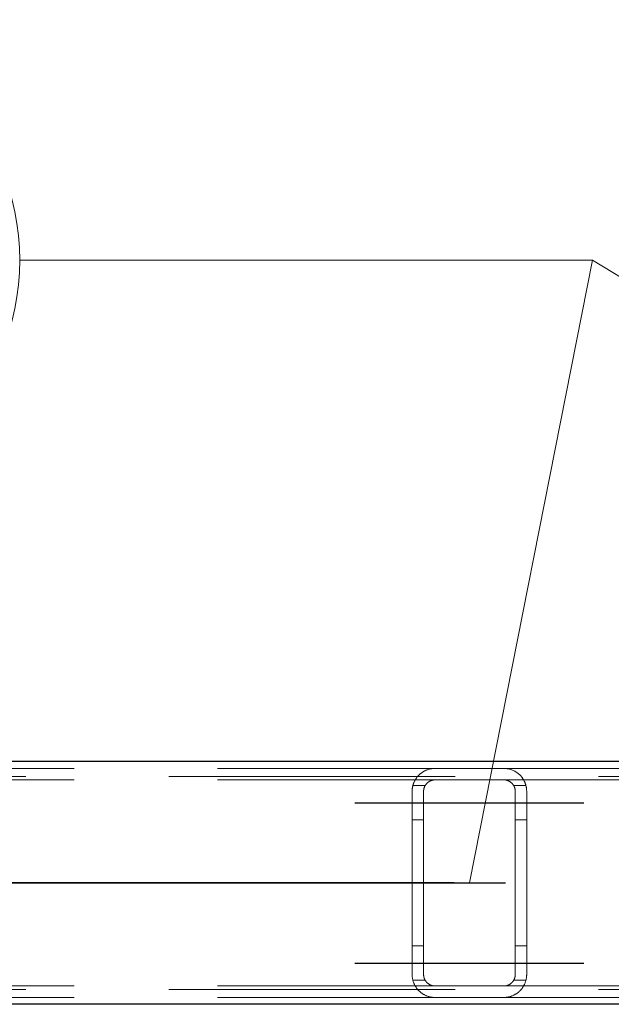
# Model space of a CAD drawing. Header units: millimetres. Extents: x -851 to 2, y 9346 to 10016.
# Tile 224 of 256: x -707.79 to -702.63, y 9760.51 to 9769.11. Entities that reach past the tile are written whole.
import ezdxf

# ---------------------------------------------------------------- set-up
doc = ezdxf.new("R2010")
doc.units = ezdxf.units.MM
doc.header["$LTSCALE"] = 10
doc.linetypes.add('HIDDEN', pattern=[0.375, 0.25, -0.125])
doc.linetypes.add('MITTE', pattern=[2, 1.25, -0.25, 0.25, -0.25])
for name, color, linetype, lineweight in [('PS_Hidden', 2, 'HIDDEN', 9), ('PS_Pos', 1, 'Continuous', 15), ('PS_Shape', 161, 'Continuous', 30), ('PS_SOLID', 7, 'Continuous', 30)]:
    doc.layers.add(name, color=color, linetype=linetype, lineweight=lineweight)
doc.layers.add('PS_Mid', color=5, linetype='MITTE')
doc.styles.add('simplex', font='simplex.shx', dxfattribs={"width": 0.75})

# ---------------------------------------------------------------- blocks, each defined once
blk = doc.blocks.new('*X547')
at = {"layer": 'PS_Hidden', "color": 2, "linetype": 'HIDDEN'}
for p, q in [((-713.5684, 9762.5749), (-704.1684, 9762.5749)), ((-704.3087, 9762.5174), (-704.3055, 9762.5205)), ((-704.3055, 9762.5205), (-704.3022, 9762.5235)), ((-704.3022, 9762.5235), (-704.2989, 9762.5264)), ((-704.2989, 9762.5264), (-704.2955, 9762.5293)), ((-704.2955, 9762.5293), (-704.2921, 9762.532)), ((-704.2921, 9762.532), (-704.2886, 9762.5347)), ((-704.2886, 9762.5347), (-704.2849, 9762.5374)), ((-704.2849, 9762.5374), (-704.281, 9762.5401)), ((-704.281, 9762.5401), (-704.277, 9762.5428)), ((-704.277, 9762.5428), (-704.2728, 9762.5454)), ((-704.2728, 9762.5454), (-704.2685, 9762.548)), ((-704.2685, 9762.548), (-704.264, 9762.5505)), ((-704.264, 9762.5505), (-704.2594, 9762.5529)), ((-704.2594, 9762.5529), (-704.2546, 9762.5553)), ((-704.2546, 9762.5553), (-704.2497, 9762.5575)), ((-704.2497, 9762.5575), (-704.2447, 9762.5597)), ((-704.2447, 9762.5597), (-704.2395, 9762.5618)), ((-704.2395, 9762.5618), (-704.2343, 9762.5637)), ((-704.2343, 9762.5637), (-704.2289, 9762.5655)), ((-704.2289, 9762.5655), (-704.2234, 9762.5672)), ((-704.2234, 9762.5672), (-704.2176, 9762.5687)), ((-704.2176, 9762.5687), (-704.2114, 9762.5702)), ((-704.2114, 9762.5702), (-704.2048, 9762.5715)), ((-704.2048, 9762.5715), (-704.1979, 9762.5727)), ((-704.1979, 9762.5727), (-704.1907, 9762.5736)), ((-704.1907, 9762.5736), (-704.1833, 9762.5743)), ((-704.1833, 9762.5743), (-704.1758, 9762.5748)), ((-704.1758, 9762.5748), (-704.1684, 9762.5749)), ((-704.1684, 9762.5749), (-703.5684, 9762.5749)), ((-703.5684, 9762.5749), (-694.1684, 9762.5749)), ((-703.5684, 9762.5749), (-703.5612, 9762.5748)), ((-703.5612, 9762.5748), (-703.554, 9762.5744)), ((-703.554, 9762.5744), (-703.5468, 9762.5737)), ((-703.5468, 9762.5737), (-703.5396, 9762.5728)), ((-703.5396, 9762.5728), (-703.5326, 9762.5717)), ((-703.5326, 9762.5717), (-703.5259, 9762.5703)), ((-703.5259, 9762.5703), (-703.5194, 9762.5688)), ((-703.5194, 9762.5688), (-703.5133, 9762.5671)), ((-703.5133, 9762.5671), (-703.5075, 9762.5654)), ((-703.5075, 9762.5654), (-703.502, 9762.5636)), ((-703.502, 9762.5636), (-703.4967, 9762.5616)), ((-703.4967, 9762.5616), (-703.4916, 9762.5595)), ((-703.4916, 9762.5595), (-703.4865, 9762.5574)), ((-703.4865, 9762.5574), (-703.4816, 9762.5551)), ((-703.4816, 9762.5551), (-703.4768, 9762.5527)), ((-703.4768, 9762.5527), (-703.4721, 9762.5502)), ((-703.4721, 9762.5502), (-703.4675, 9762.5476)), ((-703.4675, 9762.5476), (-703.4631, 9762.5449)), ((-703.4631, 9762.5449), (-703.4588, 9762.5422)), ((-703.4588, 9762.5422), (-703.4547, 9762.5394)), ((-703.4547, 9762.5394), (-703.4506, 9762.5365)), ((-703.4506, 9762.5365), (-703.4467, 9762.5336)), ((-703.4467, 9762.5336), (-703.4429, 9762.5306)), ((-703.4429, 9762.5306), (-703.4393, 9762.5276)), ((-703.4393, 9762.5276), (-703.4358, 9762.5246)), ((-703.4358, 9762.5246), (-703.4324, 9762.5216)), ((-703.4324, 9762.5216), (-703.4292, 9762.5185)), ((-486.4917, 9762.5049), (-781.6917, 9762.5049)), ((-713.5684, 9762.4749), (-704.1684, 9762.4749)), ((-704.36, 9762.4319), (-704.3586, 9762.4365)), ((-704.3586, 9762.4365), (-704.3571, 9762.4409)), ((-704.3571, 9762.4409), (-704.3555, 9762.4454)), ((-704.3555, 9762.4454), (-704.3538, 9762.4498)), ((-704.3538, 9762.4498), (-704.352, 9762.4541)), ((-704.352, 9762.4541), (-704.3501, 9762.4583)), ((-704.3501, 9762.4583), (-704.3481, 9762.4625)), ((-704.3481, 9762.4625), (-704.3461, 9762.4667)), ((-704.3461, 9762.4667), (-704.3439, 9762.4708)), ((-704.3439, 9762.4708), (-704.3417, 9762.4748)), ((-704.3417, 9762.4748), (-704.3393, 9762.4787)), ((-704.3393, 9762.4787), (-704.3369, 9762.4826)), ((-704.3369, 9762.4826), (-704.3344, 9762.4864)), ((-704.3344, 9762.4864), (-704.3318, 9762.4901)), ((-704.3318, 9762.4901), (-704.3292, 9762.4938)), ((-704.3292, 9762.4938), (-704.3265, 9762.4974)), ((-704.3265, 9762.4974), (-704.3237, 9762.5009)), ((-704.3237, 9762.5009), (-704.3208, 9762.5044)), ((-704.3208, 9762.5044), (-704.3179, 9762.5078)), ((-704.3179, 9762.5078), (-704.3149, 9762.5111)), ((-704.3149, 9762.5111), (-704.3118, 9762.5143)), ((-704.3118, 9762.5143), (-704.3087, 9762.5174)), ((-704.2487, 9762.4345), (-704.25, 9762.4326)), ((-704.2473, 9762.4363), (-704.2487, 9762.4345)), ((-704.2458, 9762.4381), (-704.2473, 9762.4363)), ((-704.2443, 9762.4399), (-704.2458, 9762.4381)), ((-704.2428, 9762.4417), (-704.2443, 9762.4399)), ((-704.2412, 9762.4434), (-704.2428, 9762.4417)), ((-704.2396, 9762.4451), (-704.2412, 9762.4434)), ((-704.2379, 9762.4468), (-704.2396, 9762.4451)), ((-704.2362, 9762.4484), (-704.2379, 9762.4468)), ((-704.2344, 9762.45), (-704.2362, 9762.4484)), ((-704.2326, 9762.4515), (-704.2344, 9762.45)), ((-704.2308, 9762.453), (-704.2326, 9762.4515)), ((-704.2289, 9762.4545), (-704.2308, 9762.453)), ((-704.2269, 9762.456), (-704.2289, 9762.4545)), ((-704.2248, 9762.4575), (-704.2269, 9762.456)), ((-704.2226, 9762.4589), (-704.2248, 9762.4575)), ((-704.2204, 9762.4603), (-704.2226, 9762.4589)), ((-704.218, 9762.4617), (-704.2204, 9762.4603)), ((-704.2156, 9762.463), (-704.218, 9762.4617)), ((-704.2132, 9762.4643), (-704.2156, 9762.463)), ((-704.2106, 9762.4655), (-704.2132, 9762.4643)), ((-704.208, 9762.4667), (-704.2106, 9762.4655)), ((-704.2053, 9762.4678), (-704.208, 9762.4667)), ((-704.2025, 9762.4689), (-704.2053, 9762.4678)), ((-704.1997, 9762.4699), (-704.2025, 9762.4689)), ((-704.1968, 9762.4708), (-704.1997, 9762.4699)), ((-704.1939, 9762.4716), (-704.1968, 9762.4708)), ((-704.1909, 9762.4723), (-704.1939, 9762.4716)), ((-704.1878, 9762.473), (-704.1909, 9762.4723)), ((-704.1847, 9762.4736), (-704.1878, 9762.473)), ((-704.1815, 9762.474), (-704.1847, 9762.4736)), ((-704.1783, 9762.4744), (-704.1815, 9762.474)), ((-704.175, 9762.4747), (-704.1783, 9762.4744)), ((-704.1717, 9762.4748), (-704.175, 9762.4747)), ((-704.1684, 9762.4749), (-704.1717, 9762.4748)), ((-703.5684, 9762.4749), (-704.1684, 9762.4749)), ((-703.5684, 9762.4749), (-694.1684, 9762.4749)), ((-703.5652, 9762.4748), (-703.5684, 9762.4749)), ((-703.5619, 9762.4747), (-703.5652, 9762.4748)), ((-703.5585, 9762.4744), (-703.5619, 9762.4747)), ((-703.5552, 9762.474), (-703.5585, 9762.4744)), ((-703.5518, 9762.4735), (-703.5552, 9762.474)), ((-703.5485, 9762.4729), (-703.5518, 9762.4735)), ((-703.5453, 9762.4722), (-703.5485, 9762.4729)), ((-703.5421, 9762.4714), (-703.5453, 9762.4722)), ((-703.5391, 9762.4705), (-703.5421, 9762.4714)), ((-703.5361, 9762.4696), (-703.5391, 9762.4705)), ((-703.5333, 9762.4686), (-703.5361, 9762.4696)), ((-703.5306, 9762.4675), (-703.5333, 9762.4686)), ((-703.528, 9762.4664), (-703.5306, 9762.4675)), ((-703.5254, 9762.4651), (-703.528, 9762.4664)), ((-703.5228, 9762.4639), (-703.5254, 9762.4651)), ((-703.5203, 9762.4625), (-703.5228, 9762.4639)), ((-703.5178, 9762.4611), (-703.5203, 9762.4625)), ((-703.5155, 9762.4596), (-703.5178, 9762.4611)), ((-703.5131, 9762.4581), (-703.5155, 9762.4596)), ((-703.5109, 9762.4566), (-703.5131, 9762.4581)), ((-703.5087, 9762.455), (-703.5109, 9762.4566)), ((-703.5066, 9762.4534), (-703.5087, 9762.455)), ((-703.5045, 9762.4518), (-703.5066, 9762.4534)), ((-703.5026, 9762.4502), (-703.5045, 9762.4518)), ((-703.5007, 9762.4485), (-703.5026, 9762.4502)), ((-703.499, 9762.4469), (-703.5007, 9762.4485)), ((-703.4973, 9762.4453), (-703.499, 9762.4469)), ((-703.4957, 9762.4436), (-703.4973, 9762.4453)), ((-703.4942, 9762.4419), (-703.4957, 9762.4436)), ((-703.4926, 9762.4402), (-703.4942, 9762.4419)), ((-703.4912, 9762.4384), (-703.4926, 9762.4402)), ((-703.4897, 9762.4367), (-703.4912, 9762.4384)), ((-703.4883, 9762.4348), (-703.4897, 9762.4367)), ((-703.487, 9762.433), (-703.4883, 9762.4348)), ((-703.4292, 9762.5185), (-703.4261, 9762.5155)), ((-703.4261, 9762.5155), (-703.4231, 9762.5124)), ((-703.4231, 9762.5124), (-703.4201, 9762.5092)), ((-703.4201, 9762.5092), (-703.4172, 9762.5059)), ((-703.4172, 9762.5059), (-703.4144, 9762.5025)), ((-703.4144, 9762.5025), (-703.4116, 9762.4991)), ((-703.4116, 9762.4991), (-703.4089, 9762.4955)), ((-703.4089, 9762.4955), (-703.4062, 9762.492)), ((-703.4062, 9762.492), (-703.4037, 9762.4883)), ((-703.4037, 9762.4883), (-703.4011, 9762.4846)), ((-703.4011, 9762.4846), (-703.3987, 9762.4807)), ((-703.3987, 9762.4807), (-703.3963, 9762.4769)), ((-703.3963, 9762.4769), (-703.3941, 9762.4729)), ((-703.3941, 9762.4729), (-703.3919, 9762.4689)), ((-703.3919, 9762.4689), (-703.3898, 9762.4649)), ((-703.3898, 9762.4649), (-703.3877, 9762.4607)), ((-703.3877, 9762.4607), (-703.3858, 9762.4566)), ((-703.3858, 9762.4566), (-703.384, 9762.4523)), ((-703.384, 9762.4523), (-703.3822, 9762.448)), ((-703.3822, 9762.448), (-703.3806, 9762.4437)), ((-703.3806, 9762.4437), (-703.379, 9762.4393)), ((-703.379, 9762.4393), (-703.3776, 9762.4348)), ((-703.3776, 9762.4348), (-703.3762, 9762.4303)), ((-704.3684, 9762.3749), (-704.3683, 9762.3798)), ((-704.3684, 9760.7749), (-704.3684, 9762.3749)), ((-704.3683, 9762.3798), (-704.3681, 9762.3846)), ((-704.3681, 9762.3846), (-704.3678, 9762.3895)), ((-704.3678, 9762.3895), (-704.3674, 9762.3943)), ((-704.3674, 9762.3943), (-704.3669, 9762.3991)), ((-704.3669, 9762.3991), (-704.3662, 9762.4039)), ((-704.3662, 9762.4039), (-704.3655, 9762.4087)), ((-704.3655, 9762.4087), (-704.3646, 9762.4134)), ((-704.3646, 9762.4134), (-704.3636, 9762.4181)), ((-704.3636, 9762.4181), (-704.3625, 9762.4227)), ((-704.3625, 9762.4227), (-704.3613, 9762.4274)), ((-704.255, 9762.4249), (-704.362, 9762.4249)), ((-704.3613, 9762.4274), (-704.36, 9762.4319)), ((-704.2683, 9762.3771), (-704.2684, 9762.3749)), ((-704.2684, 9762.3749), (-704.2684, 9762.3749)), ((-704.2684, 9762.3749), (-704.2684, 9760.7749)), ((-704.2681, 9762.3816), (-704.2683, 9762.3793)), ((-704.2683, 9762.3793), (-704.2683, 9762.3771)), ((-704.268, 9762.3838), (-704.2681, 9762.3816)), ((-704.2677, 9762.386), (-704.268, 9762.3838)), ((-704.2675, 9762.3883), (-704.2677, 9762.386)), ((-704.2671, 9762.3905), (-704.2675, 9762.3883)), ((-704.2668, 9762.3927), (-704.2671, 9762.3905)), ((-704.2663, 9762.3949), (-704.2668, 9762.3927)), ((-704.2658, 9762.3972), (-704.2663, 9762.3949)), ((-704.2653, 9762.3994), (-704.2658, 9762.3972)), ((-704.2647, 9762.4016), (-704.2653, 9762.3994)), ((-704.2641, 9762.4038), (-704.2647, 9762.4016)), ((-704.2634, 9762.4059), (-704.2641, 9762.4038)), ((-704.2627, 9762.4081), (-704.2634, 9762.4059)), ((-704.2619, 9762.4103), (-704.2627, 9762.4081)), ((-704.2611, 9762.4124), (-704.2619, 9762.4103)), ((-704.2602, 9762.4145), (-704.2611, 9762.4124)), ((-704.2593, 9762.4166), (-704.2602, 9762.4145)), ((-704.2583, 9762.4187), (-704.2593, 9762.4166)), ((-704.2572, 9762.4207), (-704.2583, 9762.4187)), ((-704.2562, 9762.4228), (-704.2572, 9762.4207)), ((-704.255, 9762.4248), (-704.2562, 9762.4228)), ((-704.2539, 9762.4268), (-704.255, 9762.4248)), ((-704.2526, 9762.4287), (-704.2539, 9762.4268)), ((-704.2514, 9762.4307), (-704.2526, 9762.4287)), ((-704.25, 9762.4326), (-704.2514, 9762.4307)), ((-703.4857, 9762.4311), (-703.487, 9762.433)), ((-703.4844, 9762.4292), (-703.4857, 9762.4311)), ((-703.4832, 9762.4273), (-703.4844, 9762.4292)), ((-703.482, 9762.4253), (-703.4832, 9762.4273)), ((-703.4809, 9762.4234), (-703.482, 9762.4253)), ((-703.3747, 9762.4249), (-703.4818, 9762.4249)), ((-703.4798, 9762.4214), (-703.4809, 9762.4234)), ((-703.4788, 9762.4194), (-703.4798, 9762.4214)), ((-703.4778, 9762.4173), (-703.4788, 9762.4194)), ((-703.4769, 9762.4153), (-703.4778, 9762.4173)), ((-703.476, 9762.4132), (-703.4769, 9762.4153)), ((-703.4752, 9762.4111), (-703.476, 9762.4132)), ((-703.4744, 9762.409), (-703.4752, 9762.4111)), ((-703.4736, 9762.4069), (-703.4744, 9762.409)), ((-703.473, 9762.4048), (-703.4736, 9762.4069)), ((-703.4723, 9762.4027), (-703.473, 9762.4048)), ((-703.4717, 9762.4005), (-703.4723, 9762.4027)), ((-703.4712, 9762.3984), (-703.4717, 9762.4005)), ((-703.4707, 9762.3962), (-703.4712, 9762.3984)), ((-703.4702, 9762.3941), (-703.4707, 9762.3962)), ((-703.4699, 9762.3919), (-703.4702, 9762.3941)), ((-703.4695, 9762.3898), (-703.4699, 9762.3919)), ((-703.4692, 9762.3876), (-703.4695, 9762.3898)), ((-703.4689, 9762.3855), (-703.4692, 9762.3876)), ((-703.4687, 9762.3833), (-703.4689, 9762.3855)), ((-703.4686, 9762.3812), (-703.4687, 9762.3833)), ((-703.4685, 9762.3791), (-703.4686, 9762.3812)), ((-703.4684, 9762.377), (-703.4685, 9762.3791)), ((-703.4684, 9762.3749), (-703.4684, 9762.377)), ((-703.4684, 9760.7749), (-703.4684, 9762.3749)), ((-703.3762, 9762.4303), (-703.375, 9762.4258)), ((-703.375, 9762.4258), (-703.3739, 9762.4213)), ((-703.3739, 9762.4213), (-703.3728, 9762.4167)), ((-703.3728, 9762.4167), (-703.3719, 9762.4121)), ((-703.3719, 9762.4121), (-703.3711, 9762.4075)), ((-703.3711, 9762.4075), (-703.3704, 9762.4028)), ((-703.3704, 9762.4028), (-703.3698, 9762.3982)), ((-703.3698, 9762.3982), (-703.3693, 9762.3935)), ((-703.3693, 9762.3935), (-703.3689, 9762.3889)), ((-703.3689, 9762.3889), (-703.3686, 9762.3842)), ((-703.3686, 9762.3842), (-703.3684, 9762.3795)), ((-703.3684, 9762.3795), (-703.3684, 9762.3749)), ((-703.3684, 9762.3749), (-703.3684, 9762.3749)), ((-703.3684, 9762.3749), (-703.3684, 9760.7749)), ((-704.2684, 9762.1249), (-704.3684, 9762.1249)), ((-703.3684, 9762.1249), (-703.4684, 9762.1249)), ((-704.2684, 9761.0249), (-704.3684, 9761.0249)), ((-703.3684, 9761.0249), (-703.4684, 9761.0249)), ((-704.3683, 9760.77), (-704.3684, 9760.7749)), ((-704.3681, 9760.7651), (-704.3683, 9760.77)), ((-704.3678, 9760.7603), (-704.3681, 9760.7651)), ((-704.3674, 9760.7555), (-704.3678, 9760.7603)), ((-704.3669, 9760.7506), (-704.3674, 9760.7555)), ((-704.3662, 9760.7459), (-704.3669, 9760.7506)), ((-704.3655, 9760.7411), (-704.3662, 9760.7459)), ((-704.3646, 9760.7364), (-704.3655, 9760.7411)), ((-704.3636, 9760.7317), (-704.3646, 9760.7364)), ((-704.3625, 9760.727), (-704.3636, 9760.7317)), ((-704.3613, 9760.7224), (-704.3625, 9760.727)), ((-704.255, 9760.7249), (-704.362, 9760.7249)), ((-704.36, 9760.7179), (-704.3613, 9760.7224)), ((-704.3586, 9760.7133), (-704.36, 9760.7179)), ((-704.2684, 9760.7749), (-704.2683, 9760.7727)), ((-704.2683, 9760.7727), (-704.2683, 9760.7705)), ((-704.2683, 9760.7705), (-704.2681, 9760.7682)), ((-704.2681, 9760.7682), (-704.268, 9760.766)), ((-704.268, 9760.766), (-704.2677, 9760.7638)), ((-704.2677, 9760.7638), (-704.2675, 9760.7615)), ((-704.2675, 9760.7615), (-704.2671, 9760.7593)), ((-704.2671, 9760.7593), (-704.2668, 9760.7571)), ((-704.2668, 9760.7571), (-704.2663, 9760.7549)), ((-704.2663, 9760.7549), (-704.2658, 9760.7526)), ((-704.2658, 9760.7526), (-704.2653, 9760.7504)), ((-704.2653, 9760.7504), (-704.2647, 9760.7482)), ((-704.2647, 9760.7482), (-704.2641, 9760.746)), ((-704.2641, 9760.746), (-704.2634, 9760.7439)), ((-704.2634, 9760.7439), (-704.2627, 9760.7417)), ((-704.2627, 9760.7417), (-704.2619, 9760.7395)), ((-704.2619, 9760.7395), (-704.2611, 9760.7374)), ((-704.2611, 9760.7374), (-704.2602, 9760.7353)), ((-704.2602, 9760.7353), (-704.2593, 9760.7332)), ((-704.2593, 9760.7332), (-704.2583, 9760.7311)), ((-704.2583, 9760.7311), (-704.2572, 9760.729)), ((-704.2572, 9760.729), (-704.2562, 9760.727)), ((-704.2562, 9760.727), (-704.255, 9760.725)), ((-704.255, 9760.725), (-704.2539, 9760.723)), ((-704.2539, 9760.723), (-704.2526, 9760.721)), ((-704.2526, 9760.721), (-704.2514, 9760.7191)), ((-704.2514, 9760.7191), (-704.25, 9760.7172)), ((-704.25, 9760.7172), (-704.2487, 9760.7153)), ((-704.2487, 9760.7153), (-704.2473, 9760.7135)), ((-703.4897, 9760.7131), (-703.4883, 9760.715)), ((-703.4883, 9760.715), (-703.487, 9760.7168)), ((-703.487, 9760.7168), (-703.4857, 9760.7187)), ((-703.4857, 9760.7187), (-703.4844, 9760.7206)), ((-703.4844, 9760.7206), (-703.4832, 9760.7225)), ((-703.4832, 9760.7225), (-703.482, 9760.7245)), ((-703.482, 9760.7245), (-703.4809, 9760.7264)), ((-703.3747, 9760.7249), (-703.4818, 9760.7249)), ((-703.4809, 9760.7264), (-703.4798, 9760.7284)), ((-703.4798, 9760.7284), (-703.4788, 9760.7304)), ((-703.4788, 9760.7304), (-703.4778, 9760.7325)), ((-703.4778, 9760.7325), (-703.4769, 9760.7345)), ((-703.4769, 9760.7345), (-703.476, 9760.7366)), ((-703.476, 9760.7366), (-703.4752, 9760.7387)), ((-703.4752, 9760.7387), (-703.4744, 9760.7408)), ((-703.4744, 9760.7408), (-703.4736, 9760.7429)), ((-703.4736, 9760.7429), (-703.473, 9760.745)), ((-703.473, 9760.745), (-703.4723, 9760.7471)), ((-703.4723, 9760.7471), (-703.4717, 9760.7493)), ((-703.4717, 9760.7493), (-703.4712, 9760.7514)), ((-703.4712, 9760.7514), (-703.4707, 9760.7536)), ((-703.4707, 9760.7536), (-703.4702, 9760.7557)), ((-703.4702, 9760.7557), (-703.4699, 9760.7579)), ((-703.4699, 9760.7579), (-703.4695, 9760.76)), ((-703.4695, 9760.76), (-703.4692, 9760.7622)), ((-703.4692, 9760.7622), (-703.4689, 9760.7643)), ((-703.4689, 9760.7643), (-703.4687, 9760.7664)), ((-703.4687, 9760.7664), (-703.4686, 9760.7686)), ((-703.4686, 9760.7686), (-703.4685, 9760.7707)), ((-703.4685, 9760.7707), (-703.4684, 9760.7728)), ((-703.4684, 9760.7728), (-703.4684, 9760.7749)), ((-703.3776, 9760.715), (-703.379, 9760.7105)), ((-703.3762, 9760.7194), (-703.3776, 9760.715)), ((-703.375, 9760.724), (-703.3762, 9760.7194)), ((-703.3739, 9760.7285), (-703.375, 9760.724)), ((-703.3728, 9760.7331), (-703.3739, 9760.7285)), ((-703.3719, 9760.7377), (-703.3728, 9760.7331)), ((-703.3711, 9760.7423), (-703.3719, 9760.7377)), ((-703.3704, 9760.7469), (-703.3711, 9760.7423)), ((-703.3698, 9760.7516), (-703.3704, 9760.7469)), ((-703.3693, 9760.7563), (-703.3698, 9760.7516)), ((-703.3689, 9760.7609), (-703.3693, 9760.7563)), ((-703.3686, 9760.7656), (-703.3689, 9760.7609)), ((-703.3684, 9760.7702), (-703.3686, 9760.7656)), ((-703.3684, 9760.7749), (-703.3684, 9760.7702)), ((-486.4917, 9760.6449), (-781.6917, 9760.6449)), ((-713.5684, 9760.6749), (-704.1684, 9760.6749)), ((-704.3571, 9760.7088), (-704.3586, 9760.7133)), ((-704.3555, 9760.7044), (-704.3571, 9760.7088)), ((-704.3538, 9760.7), (-704.3555, 9760.7044)), ((-704.352, 9760.6957), (-704.3538, 9760.7)), ((-704.3501, 9760.6915), (-704.352, 9760.6957)), ((-704.3481, 9760.6872), (-704.3501, 9760.6915)), ((-704.3461, 9760.6831), (-704.3481, 9760.6872)), ((-704.3439, 9760.679), (-704.3461, 9760.6831)), ((-704.3417, 9760.675), (-704.3439, 9760.679)), ((-704.3393, 9760.6711), (-704.3417, 9760.675)), ((-704.3369, 9760.6672), (-704.3393, 9760.6711)), ((-704.3344, 9760.6634), (-704.3369, 9760.6672)), ((-704.3318, 9760.6597), (-704.3344, 9760.6634)), ((-704.3292, 9760.656), (-704.3318, 9760.6597)), ((-704.3265, 9760.6524), (-704.3292, 9760.656)), ((-704.3237, 9760.6489), (-704.3265, 9760.6524)), ((-704.3208, 9760.6454), (-704.3237, 9760.6489)), ((-704.3179, 9760.642), (-704.3208, 9760.6454)), ((-704.3149, 9760.6387), (-704.3179, 9760.642)), ((-704.3118, 9760.6355), (-704.3149, 9760.6387)), ((-704.3087, 9760.6323), (-704.3118, 9760.6355)), ((-704.3055, 9760.6293), (-704.3087, 9760.6323)), ((-704.3022, 9760.6263), (-704.3055, 9760.6293)), ((-704.2473, 9760.7135), (-704.2458, 9760.7116)), ((-704.2458, 9760.7116), (-704.2443, 9760.7099)), ((-704.2443, 9760.7099), (-704.2428, 9760.7081)), ((-704.2428, 9760.7081), (-704.2412, 9760.7064)), ((-704.2412, 9760.7064), (-704.2396, 9760.7047)), ((-704.2396, 9760.7047), (-704.2379, 9760.703)), ((-704.2379, 9760.703), (-704.2362, 9760.7014)), ((-704.2362, 9760.7014), (-704.2344, 9760.6998)), ((-704.2344, 9760.6998), (-704.2326, 9760.6983)), ((-704.2326, 9760.6983), (-704.2308, 9760.6968)), ((-704.2308, 9760.6968), (-704.2289, 9760.6953)), ((-704.2289, 9760.6953), (-704.2269, 9760.6938)), ((-704.2269, 9760.6938), (-704.2248, 9760.6923)), ((-704.2248, 9760.6923), (-704.2226, 9760.6909)), ((-704.2226, 9760.6909), (-704.2204, 9760.6895)), ((-704.2204, 9760.6895), (-704.218, 9760.6881)), ((-704.218, 9760.6881), (-704.2156, 9760.6868)), ((-704.2156, 9760.6868), (-704.2132, 9760.6855)), ((-704.2132, 9760.6855), (-704.2106, 9760.6843)), ((-704.2106, 9760.6843), (-704.208, 9760.6831)), ((-704.208, 9760.6831), (-704.2053, 9760.682)), ((-704.2053, 9760.682), (-704.2025, 9760.6809)), ((-704.2025, 9760.6809), (-704.1997, 9760.6799)), ((-704.1997, 9760.6799), (-704.1968, 9760.679)), ((-704.1968, 9760.679), (-704.1939, 9760.6782)), ((-704.1939, 9760.6782), (-704.1909, 9760.6775)), ((-704.1909, 9760.6775), (-704.1878, 9760.6768)), ((-704.1878, 9760.6768), (-704.1847, 9760.6762)), ((-704.1847, 9760.6762), (-704.1815, 9760.6758)), ((-704.1815, 9760.6758), (-704.1783, 9760.6754)), ((-704.1783, 9760.6754), (-704.175, 9760.6751)), ((-704.175, 9760.6751), (-704.1717, 9760.675)), ((-704.1717, 9760.675), (-704.1684, 9760.6749)), ((-704.1684, 9760.6749), (-703.5684, 9760.6749)), ((-704.1684, 9760.6749), (-704.1684, 9760.6749)), ((-703.5684, 9760.6749), (-703.5652, 9760.675)), ((-703.5684, 9760.6749), (-694.1684, 9760.6749)), ((-703.5652, 9760.675), (-703.5619, 9760.6751)), ((-703.5619, 9760.6751), (-703.5585, 9760.6754)), ((-703.5585, 9760.6754), (-703.5552, 9760.6758)), ((-703.5552, 9760.6758), (-703.5518, 9760.6763)), ((-703.5518, 9760.6763), (-703.5485, 9760.6769)), ((-703.5485, 9760.6769), (-703.5453, 9760.6776)), ((-703.5453, 9760.6776), (-703.5421, 9760.6784)), ((-703.5421, 9760.6784), (-703.5391, 9760.6793)), ((-703.5391, 9760.6793), (-703.5361, 9760.6802)), ((-703.5361, 9760.6802), (-703.5333, 9760.6812)), ((-703.5333, 9760.6812), (-703.5306, 9760.6823)), ((-703.5306, 9760.6823), (-703.528, 9760.6834)), ((-703.528, 9760.6834), (-703.5254, 9760.6846)), ((-703.5254, 9760.6846), (-703.5228, 9760.6859)), ((-703.5228, 9760.6859), (-703.5203, 9760.6873)), ((-703.5203, 9760.6873), (-703.5178, 9760.6887)), ((-703.5178, 9760.6887), (-703.5155, 9760.6902)), ((-703.5155, 9760.6902), (-703.5131, 9760.6917)), ((-703.5131, 9760.6917), (-703.5109, 9760.6932)), ((-703.5109, 9760.6932), (-703.5087, 9760.6948)), ((-703.5087, 9760.6948), (-703.5066, 9760.6964)), ((-703.5066, 9760.6964), (-703.5045, 9760.698)), ((-703.5045, 9760.698), (-703.5026, 9760.6996)), ((-703.5026, 9760.6996), (-703.5007, 9760.7013)), ((-703.5007, 9760.7013), (-703.499, 9760.7029)), ((-703.499, 9760.7029), (-703.4973, 9760.7045)), ((-703.4973, 9760.7045), (-703.4957, 9760.7062)), ((-703.4957, 9760.7062), (-703.4942, 9760.7079)), ((-703.4942, 9760.7079), (-703.4926, 9760.7096)), ((-703.4926, 9760.7096), (-703.4912, 9760.7114)), ((-703.4912, 9760.7114), (-703.4897, 9760.7131)), ((-703.4292, 9760.6313), (-703.4324, 9760.6282)), ((-703.4261, 9760.6343), (-703.4292, 9760.6313)), ((-703.4231, 9760.6374), (-703.4261, 9760.6343)), ((-703.4201, 9760.6406), (-703.4231, 9760.6374)), ((-703.4172, 9760.6439), (-703.4201, 9760.6406)), ((-703.4144, 9760.6473), (-703.4172, 9760.6439)), ((-703.4116, 9760.6507), (-703.4144, 9760.6473)), ((-703.4089, 9760.6542), (-703.4116, 9760.6507)), ((-703.4062, 9760.6578), (-703.4089, 9760.6542)), ((-703.4037, 9760.6615), (-703.4062, 9760.6578)), ((-703.4011, 9760.6652), (-703.4037, 9760.6615)), ((-703.3987, 9760.669), (-703.4011, 9760.6652)), ((-703.3963, 9760.6729), (-703.3987, 9760.669)), ((-703.3941, 9760.6769), (-703.3963, 9760.6729)), ((-703.3919, 9760.6809), (-703.3941, 9760.6769)), ((-703.3898, 9760.6849), (-703.3919, 9760.6809)), ((-703.3877, 9760.6891), (-703.3898, 9760.6849)), ((-703.3858, 9760.6932), (-703.3877, 9760.6891)), ((-703.384, 9760.6975), (-703.3858, 9760.6932)), ((-703.3822, 9760.7018), (-703.384, 9760.6975)), ((-703.3806, 9760.7061), (-703.3822, 9760.7018)), ((-703.379, 9760.7105), (-703.3806, 9760.7061)), ((-713.5684, 9760.5749), (-704.1684, 9760.5749)), ((-704.2989, 9760.6234), (-704.3022, 9760.6263)), ((-704.2955, 9760.6205), (-704.2989, 9760.6234)), ((-704.2921, 9760.6178), (-704.2955, 9760.6205)), ((-704.2886, 9760.6151), (-704.2921, 9760.6178)), ((-704.2849, 9760.6124), (-704.2886, 9760.6151)), ((-704.281, 9760.6097), (-704.2849, 9760.6124)), ((-704.277, 9760.607), (-704.281, 9760.6097)), ((-704.2728, 9760.6044), (-704.277, 9760.607)), ((-704.2685, 9760.6018), (-704.2728, 9760.6044)), ((-704.264, 9760.5993), (-704.2685, 9760.6018)), ((-704.2594, 9760.5969), (-704.264, 9760.5993)), ((-704.2546, 9760.5945), (-704.2594, 9760.5969)), ((-704.2497, 9760.5922), (-704.2546, 9760.5945)), ((-704.2447, 9760.5901), (-704.2497, 9760.5922)), ((-704.2395, 9760.588), (-704.2447, 9760.5901)), ((-704.2343, 9760.5861), (-704.2395, 9760.588)), ((-704.2289, 9760.5843), (-704.2343, 9760.5861)), ((-704.2234, 9760.5826), (-704.2289, 9760.5843)), ((-704.2176, 9760.5811), (-704.2234, 9760.5826)), ((-704.2114, 9760.5796), (-704.2176, 9760.5811)), ((-704.2048, 9760.5783), (-704.2114, 9760.5796)), ((-704.1979, 9760.5771), (-704.2048, 9760.5783)), ((-704.1907, 9760.5762), (-704.1979, 9760.5771)), ((-704.1833, 9760.5755), (-704.1907, 9760.5762)), ((-704.1758, 9760.575), (-704.1833, 9760.5755)), ((-704.1684, 9760.5749), (-704.1758, 9760.575)), ((-703.5684, 9760.5749), (-704.1684, 9760.5749)), ((-703.5612, 9760.575), (-703.5684, 9760.5749)), ((-703.5684, 9760.5749), (-694.1684, 9760.5749)), ((-703.554, 9760.5754), (-703.5612, 9760.575)), ((-703.5468, 9760.5761), (-703.554, 9760.5754)), ((-703.5396, 9760.577), (-703.5468, 9760.5761)), ((-703.5326, 9760.5781), (-703.5396, 9760.577)), ((-703.5259, 9760.5795), (-703.5326, 9760.5781)), ((-703.5194, 9760.581), (-703.5259, 9760.5795)), ((-703.5133, 9760.5826), (-703.5194, 9760.581)), ((-703.5075, 9760.5844), (-703.5133, 9760.5826)), ((-703.502, 9760.5862), (-703.5075, 9760.5844)), ((-703.4967, 9760.5882), (-703.502, 9760.5862)), ((-703.4916, 9760.5902), (-703.4967, 9760.5882)), ((-703.4865, 9760.5924), (-703.4916, 9760.5902)), ((-703.4816, 9760.5947), (-703.4865, 9760.5924)), ((-703.4768, 9760.5971), (-703.4816, 9760.5947)), ((-703.4721, 9760.5996), (-703.4768, 9760.5971)), ((-703.4675, 9760.6022), (-703.4721, 9760.5996)), ((-703.4631, 9760.6049), (-703.4675, 9760.6022)), ((-703.4588, 9760.6076), (-703.4631, 9760.6049)), ((-703.4547, 9760.6104), (-703.4588, 9760.6076)), ((-703.4506, 9760.6133), (-703.4547, 9760.6104)), ((-703.4467, 9760.6162), (-703.4506, 9760.6133)), ((-703.4429, 9760.6192), (-703.4467, 9760.6162)), ((-703.4393, 9760.6222), (-703.4429, 9760.6192)), ((-703.4358, 9760.6252), (-703.4393, 9760.6222)), ((-703.4324, 9760.6282), (-703.4358, 9760.6252))]:
    blk.add_line(p, q, dxfattribs=at)
at = {"layer": 'PS_Mid', "color": 5, "linetype": 'MITTE'}
for p, q in [((-704.8684, 9762.2749), (-703.7684, 9762.2749)), ((-704.8684, 9762.2749), (-703.7684, 9762.2749)), ((-703.9684, 9762.2749), (-702.8684, 9762.2749)), ((-703.9684, 9762.2749), (-702.8684, 9762.2749)), ((-484.0025, 9761.5749), (-784.1809, 9761.5749)), ((-736.0525, 9761.5749), (-681.6843, 9761.5749)), ((-703.8684, 9761.5749), (-703.8684, 9761.5749)), ((-704.8684, 9760.8749), (-703.7684, 9760.8749)), ((-704.8684, 9760.8749), (-703.7684, 9760.8749)), ((-703.9684, 9760.8749), (-702.8684, 9760.8749)), ((-703.9684, 9760.8749), (-702.8684, 9760.8749))]:
    blk.add_line(p, q, dxfattribs=at)
at = {"layer": 'PS_SOLID', "color": 7, "linetype": 'Continuous'}
for p, q in [((-486.4917, 9762.6349), (-781.6917, 9762.6349)), ((-486.4917, 9760.5149), (-781.6917, 9760.5149))]:
    blk.add_line(p, q, dxfattribs=at)
blk = doc.blocks.new('*X616')
at = {"color": 1}
for p, q in [((-715.6805, 9769.1138), (-709.8948, 9769.1138)), ((-707.7948, 9767.0138), (-702.7948, 9767.0138)), ((-703.8684, 9761.5749), (-702.7948, 9767.0138)), ((-715.6805, 9764.9138), (-709.8948, 9764.9138))]:
    blk.add_line(p, q, dxfattribs=at)
for centre, start, end in [((-715.6805, 9767.0138), 90, 270), ((-709.8948, 9767.0138), 270, 90)]:
    blk.add_arc(centre, 2.1, start, end, dxfattribs=at)
at = {"color": 30, "style": 'simplex', "width": 0.75}
blk.add_text('590', height=3, dxfattribs=at).set_placement((-715.6805, 9765.5138))
blk = doc.blocks.new('*X619')
at = {"color": 1}
for p in [(-707.7948, 9767.0138), (-693.8684, 9761.5749)]:
    blk.add_line(p, (-702.7948, 9767.0138), dxfattribs=at)

msp = doc.modelspace()

# ---------------------------------------------------------------- block references
at = {"layer": 'PS_Pos'}
for name in ['*X616', '*X619']:
    msp.add_blockref(name, (0, 0), dxfattribs=at)
at = {"layer": 'PS_Shape', "color": 31}
msp.add_blockref('*X547', (0, 0), dxfattribs=at)

doc.saveas('drawing.dxf')
